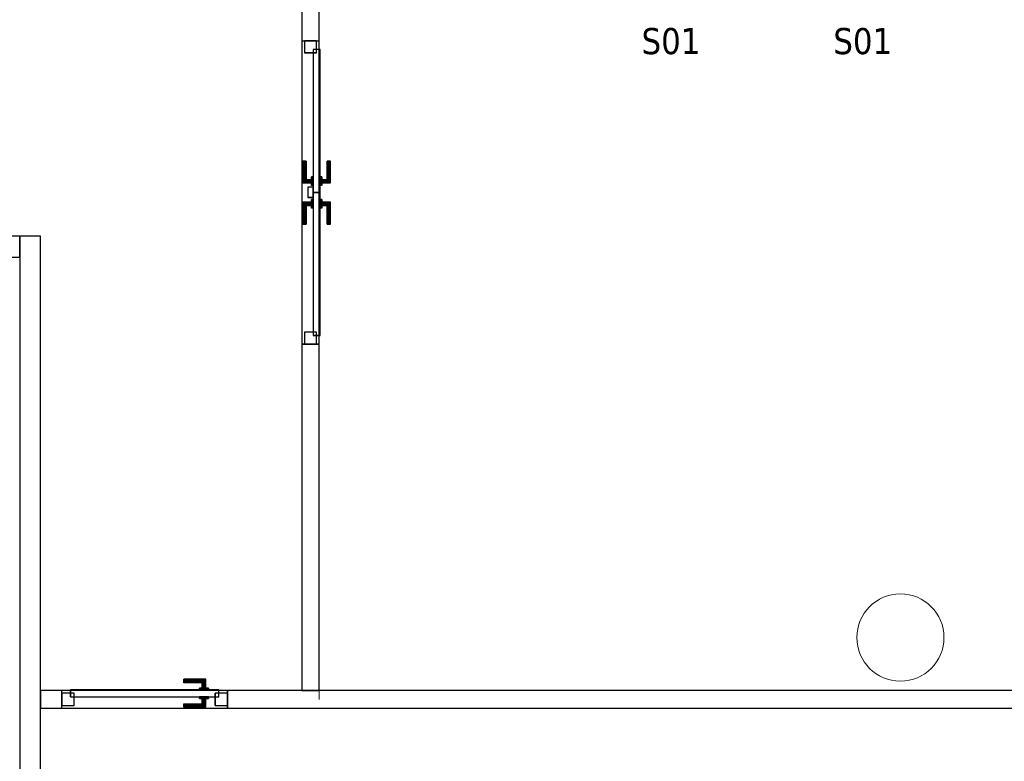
# Model space of a CAD drawing. Header units: metres. Extents: x 391.1 to 430.4, y 12.7 to 28.4.
# Tile 153 of 166: x 411.1 to 416.7, y 17.1 to 21.3. Entities that reach past the tile are written whole.
import ezdxf

# ---------------------------------------------------------------- set-up
doc = ezdxf.new("R2010")
doc.units = ezdxf.units.M
doc.layers.add('01_CARPINTERIA', color=5, linetype='Continuous', lineweight=25, true_color=0x0000ff)
for name, color, linetype, lineweight in [('A-COLS-____-MCUT', 7, 'Continuous', 18), ('A-COLS-____-OTLN', 7, 'Continuous', 18), ('A-GENM-____-OTLN', 7, 'Continuous', 18), ('A-WALL-____-MCUT', 7, 'Continuous', 25), ('A-WALL-____-OTLN', 7, 'Continuous', 25), ('E-ELEC-FIXT-IDEN', 7, 'Continuous', 30)]:
    doc.layers.add(name, color=color, linetype=linetype, lineweight=lineweight)
doc.styles.add('Tahoma_3', font='tahoma.ttf', dxfattribs={"height": 0.15})

# ---------------------------------------------------------------- blocks, each defined once
blk = doc.blocks.new('Family - LONDR55-XX_ZZ-ARQ-CAA-M3D-Londres55-155427-02_ELEC_P0')
at = {"layer": '01_CARPINTERIA', "color": 161, "true_color": 0xaaaaff}
for p, q in [((0.6895, 0.1487), (0.6895, 0.15)), ((0.6895, 0.15), (0.6895, 0.1487)), ((0.8145, 0.15), (0.6895, 0.15)), ((0.6895, 0.145), (0.6895, 0.1487)), ((0.6895, 0.1487), (0.6895, 0.145)), ((0.8132, 0.1487), (0.6895, 0.1487)), ((0.8132, 0.1487), (0.6895, 0.1487)), ((0.6895, 0.14), (0.6895, 0.145)), ((0.6895, 0.145), (0.6895, 0.14)), ((0.8095, 0.145), (0.6895, 0.145)), ((0.8095, 0.145), (0.6895, 0.145)), ((0.6895, 0.135), (0.6895, 0.14)), ((0.6895, 0.14), (0.6895, 0.135)), ((0.6895, 0.14), (0.8045, 0.14)), ((0.8045, 0.14), (0.6895, 0.14)), ((0.6895, 0.135), (0.6895, 0.1313)), ((0.6895, 0.1313), (0.6895, 0.135)), ((0.7995, 0.135), (0.6895, 0.135)), ((0.7995, 0.135), (0.6895, 0.135)), ((0.6895, 0.1313), (0.6895, 0.13)), ((0.6895, 0.13), (0.6895, 0.1313)), ((0.7958, 0.1313), (0.6895, 0.1313)), ((0.7958, 0.1313), (0.6895, 0.1313)), ((0.7945, 0.13), (0.6895, 0.13)), ((0.7945, 0.13), (0.7958, 0.1313)), ((0.7958, 0.1313), (0.7945, 0.13)), ((0.7945, 0.1), (0.7945, 0.13)), ((0.7958, 0.1313), (0.7995, 0.135)), ((0.7995, 0.135), (0.7958, 0.1313)), ((0.7958, 0.1), (0.7958, 0.1313)), ((0.7958, 0.1), (0.7958, 0.1313)), ((0.7995, 0.135), (0.8045, 0.14)), ((0.8045, 0.14), (0.7995, 0.135)), ((0.7995, 0.1), (0.7995, 0.135)), ((0.7995, 0.1), (0.7995, 0.135)), ((0.8095, 0.145), (0.8045, 0.14)), ((0.8045, 0.14), (0.8095, 0.145)), ((0.8045, 0.14), (0.8045, 0.1)), ((0.8045, 0.1), (0.8045, 0.14)), ((0.8132, 0.1487), (0.8095, 0.145)), ((0.8095, 0.145), (0.8132, 0.1487)), ((0.8095, 0.1), (0.8095, 0.145)), ((0.8095, 0.1), (0.8095, 0.145)), ((0.8145, 0.15), (0.8132, 0.1487)), ((0.8132, 0.1487), (0.8145, 0.15)), ((0.8132, 0.1), (0.8132, 0.1487)), ((0.8132, 0.1), (0.8132, 0.1487)), ((0.8145, 0.1), (0.8145, 0.15)), ((0.9268, 0.1487), (0.9255, 0.15)), ((0.9255, 0.15), (0.9255, 0.1)), ((0.9255, 0.15), (0.9268, 0.1487)), ((1.0505, 0.15), (0.9255, 0.15)), ((0.9305, 0.145), (0.9268, 0.1487)), ((0.9268, 0.1487), (0.9268, 0.1)), ((0.9268, 0.1487), (0.9268, 0.1)), ((0.9268, 0.1487), (0.9305, 0.145)), ((1.0505, 0.1487), (0.9268, 0.1487)), ((1.0505, 0.1487), (0.9268, 0.1487)), ((0.9355, 0.14), (0.9305, 0.145)), ((0.9305, 0.145), (0.9305, 0.1)), ((0.9305, 0.145), (0.9305, 0.1)), ((0.9305, 0.145), (0.9355, 0.14)), ((1.0505, 0.145), (0.9305, 0.145)), ((1.0505, 0.145), (0.9305, 0.145)), ((0.9355, 0.1), (0.9355, 0.14)), ((0.9355, 0.14), (0.9355, 0.1)), ((0.9355, 0.14), (0.9405, 0.135)), ((0.9405, 0.135), (0.9355, 0.14)), ((0.9355, 0.14), (1.0505, 0.14)), ((1.0505, 0.14), (0.9355, 0.14)), ((0.9405, 0.135), (0.9405, 0.1)), ((0.9405, 0.135), (0.9442, 0.1313)), ((0.9442, 0.1313), (0.9405, 0.135)), ((0.9405, 0.135), (0.9405, 0.1)), ((1.0505, 0.135), (0.9405, 0.135)), ((1.0505, 0.135), (0.9405, 0.135)), ((0.9442, 0.1313), (0.9442, 0.1)), ((0.9442, 0.1313), (0.9455, 0.13)), ((0.9455, 0.13), (0.9442, 0.1313)), ((0.9442, 0.1313), (0.9442, 0.1)), ((1.0505, 0.1313), (0.9442, 0.1313)), ((1.0505, 0.1313), (0.9442, 0.1313)), ((0.9455, 0.13), (0.9455, 0.1)), ((1.0505, 0.13), (0.9455, 0.13)), ((1.0505, 0.1487), (1.0505, 0.15)), ((1.0505, 0.15), (1.0505, 0.1487)), ((1.0505, 0.145), (1.0505, 0.1487)), ((1.0505, 0.1487), (1.0505, 0.145)), ((1.0505, 0.145), (1.0505, 0.14)), ((1.0505, 0.14), (1.0505, 0.145)), ((1.0505, 0.14), (1.0505, 0.135)), ((1.0505, 0.135), (1.0505, 0.14)), ((1.0505, 0.135), (1.0505, 0.1313)), ((1.0505, 0.1313), (1.0505, 0.135)), ((1.0505, 0.1313), (1.0505, 0.13)), ((1.0505, 0.13), (1.0505, 0.1313)), ((0.07, 0.07), (0, 0.07)), ((0, 0.07), (0, 0)), ((0.07, 0.07), (0, 0.07)), ((0, 0.07), (0, 0)), ((0.8695, 0.09), (0.05, 0.09)), ((0.05, 0.09), (0.05, 0.05)), ((0.8695, 0.09), (0.05, 0.09)), ((0.05, 0.09), (0.05, 0.05)), ((0.07, 0), (0.07, 0.07)), ((0.07, 0.07), (0.07, 0)), ((0.8295, 0.1), (0.7795, 0.1)), ((0.7795, 0.1), (0.8295, 0.1)), ((0.7795, 0.1), (0.7795, 0.09)), ((0.7795, 0.09), (0.7795, 0.1)), ((0.8295, 0.09), (0.7795, 0.09)), ((0.7795, 0.09), (0.8295, 0.09)), ((0.7958, 0.1), (0.7945, 0.1)), ((0.7945, 0.1), (0.7958, 0.1)), ((0.7995, 0.1), (0.7958, 0.1)), ((0.7958, 0.1), (0.7995, 0.1)), ((0.8045, 0.1), (0.7995, 0.1)), ((0.7995, 0.1), (0.8045, 0.1)), ((0.8095, 0.1), (0.8045, 0.1)), ((0.8045, 0.1), (0.8095, 0.1)), ((0.8095, 0.1), (0.8132, 0.1)), ((0.8132, 0.1), (0.8095, 0.1)), ((0.8132, 0.1), (0.8145, 0.1)), ((0.8145, 0.1), (0.8132, 0.1)), ((0.8295, 0.1), (0.8295, 0.09)), ((0.8295, 0.1), (0.8295, 0.09)), ((0.8695, 0.05), (0.8695, 0.09)), ((0.8695, 0.09), (0.8695, 0.05)), ((1.69, 0.09), (0.8705, 0.09)), ((0.8705, 0.09), (0.8705, 0.05)), ((1.69, 0.09), (0.8705, 0.09)), ((0.8705, 0.09), (0.8705, 0.05)), ((0.9605, 0.1), (0.9105, 0.1)), ((0.9105, 0.1), (0.9605, 0.1)), ((0.9105, 0.1), (0.9105, 0.09)), ((0.9105, 0.09), (0.9105, 0.1)), ((0.9605, 0.09), (0.9105, 0.09)), ((0.9105, 0.09), (0.9605, 0.09)), ((0.9268, 0.1), (0.9255, 0.1)), ((0.9255, 0.1), (0.9268, 0.1)), ((0.9305, 0.1), (0.9268, 0.1)), ((0.9268, 0.1), (0.9305, 0.1)), ((0.9355, 0.1), (0.9305, 0.1)), ((0.9305, 0.1), (0.9355, 0.1)), ((0.9405, 0.1), (0.9355, 0.1)), ((0.9355, 0.1), (0.9405, 0.1)), ((0.9405, 0.1), (0.9442, 0.1)), ((0.9442, 0.1), (0.9405, 0.1)), ((0.9442, 0.1), (0.9455, 0.1)), ((0.9455, 0.1), (0.9442, 0.1)), ((0.9605, 0.1), (0.9605, 0.09)), ((0.9605, 0.1), (0.9605, 0.09)), ((1.74, 0.07), (1.67, 0.07)), ((1.67, 0.07), (1.67, 0)), ((1.74, 0.07), (1.67, 0.07)), ((1.67, 0.07), (1.67, 0)), ((1.69, 0.05), (1.69, 0.09)), ((1.69, 0.09), (1.69, 0.05)), ((1.74, 0), (1.74, 0.07)), ((1.74, 0.07), (1.74, 0)), ((0, 0), (0.07, 0)), ((0, 0), (0.07, 0)), ((0.05, 0.05), (0.8695, 0.05)), ((0.05, 0.05), (0.8695, 0.05)), ((0.6895, 0.0087), (0.6895, 0.01)), ((0.6895, 0.01), (0.6895, 0.0087)), ((0.6895, 0.01), (0.7945, 0.01)), ((0.6895, 0.005), (0.6895, 0.0087)), ((0.6895, 0.0087), (0.6895, 0.005)), ((0.6895, 0.0087), (0.7958, 0.0087)), ((0.6895, 0.0087), (0.7958, 0.0087)), ((0.6895, 0), (0.6895, 0.005)), ((0.6895, 0.005), (0.6895, 0)), ((0.6895, 0.005), (0.7995, 0.005)), ((0.6895, 0.005), (0.7995, 0.005)), ((0.6895, -0.005), (0.6895, 0)), ((0.8045, 0), (0.6895, 0)), ((0.6895, 0), (0.8045, 0)), ((0.7795, 0.05), (0.8295, 0.05)), ((0.8295, 0.05), (0.7795, 0.05)), ((0.7795, 0.05), (0.7795, 0.04)), ((0.7795, 0.04), (0.7795, 0.05)), ((0.7795, 0.04), (0.8295, 0.04)), ((0.8295, 0.04), (0.7795, 0.04)), ((0.7958, 0.04), (0.7945, 0.04)), ((0.7945, 0.04), (0.7958, 0.04)), ((0.7945, 0.01), (0.7945, 0.04)), ((0.7958, 0.0087), (0.7945, 0.01)), ((0.7945, 0.01), (0.7958, 0.0087)), ((0.7995, 0.04), (0.7958, 0.04)), ((0.7958, 0.04), (0.7995, 0.04)), ((0.7958, 0.0087), (0.7958, 0.04)), ((0.7958, 0.0087), (0.7958, 0.04)), ((0.7995, 0.005), (0.7958, 0.0087)), ((0.7958, 0.0087), (0.7995, 0.005)), ((0.7995, 0.04), (0.8045, 0.04)), ((0.8045, 0.04), (0.7995, 0.04)), ((0.7995, 0.005), (0.7995, 0.04)), ((0.7995, 0.005), (0.7995, 0.04)), ((0.8045, 0), (0.7995, 0.005)), ((0.7995, 0.005), (0.8045, 0)), ((0.8045, 0.04), (0.8095, 0.04)), ((0.8095, 0.04), (0.8045, 0.04)), ((0.8045, 0.04), (0.8045, 0)), ((0.8045, 0), (0.8045, 0.04)), ((0.8095, 0.04), (0.8132, 0.04)), ((0.8132, 0.04), (0.8095, 0.04)), ((0.8095, -0.005), (0.8095, 0.04)), ((0.8095, -0.005), (0.8095, 0.04)), ((0.8132, 0.04), (0.8145, 0.04)), ((0.8145, 0.04), (0.8132, 0.04)), ((0.8132, -0.0087), (0.8132, 0.04)), ((0.8132, -0.0087), (0.8132, 0.04)), ((0.8145, -0.01), (0.8145, 0.04)), ((0.8295, 0.05), (0.8295, 0.04)), ((0.8295, 0.05), (0.8295, 0.04)), ((0.8995, 0.05), (0.8395, 0.05)), ((0.8395, 0.05), (0.8395, 0.02)), ((0.8995, 0.05), (0.8395, 0.05)), ((0.8395, 0.05), (0.8395, 0.02)), ((0.8395, 0.02), (0.8995, 0.02)), ((0.8395, 0.02), (0.8995, 0.02)), ((0.8705, 0.05), (1.69, 0.05)), ((0.8705, 0.05), (1.69, 0.05)), ((0.8995, 0.02), (0.8995, 0.05)), ((0.8995, 0.05), (0.8995, 0.02)), ((0.9105, 0.05), (0.9605, 0.05)), ((0.9605, 0.05), (0.9105, 0.05)), ((0.9105, 0.05), (0.9105, 0.04)), ((0.9105, 0.04), (0.9105, 0.05)), ((0.9105, 0.04), (0.9605, 0.04)), ((0.9605, 0.04), (0.9105, 0.04)), ((0.9268, 0.04), (0.9255, 0.04)), ((0.9255, 0.04), (0.9268, 0.04)), ((0.9255, 0.04), (0.9255, -0.01)), ((0.9305, 0.04), (0.9268, 0.04)), ((0.9268, 0.04), (0.9305, 0.04)), ((0.9268, 0.04), (0.9268, -0.0087)), ((0.9268, 0.04), (0.9268, -0.0087)), ((0.9305, 0.04), (0.9355, 0.04)), ((0.9355, 0.04), (0.9305, 0.04)), ((0.9305, 0.04), (0.9305, -0.005)), ((0.9305, 0.04), (0.9305, -0.005)), ((0.9355, 0.04), (0.9405, 0.04)), ((0.9405, 0.04), (0.9355, 0.04)), ((0.9355, 0), (0.9355, 0.04)), ((0.9355, 0.04), (0.9355, 0)), ((0.9405, 0.005), (0.9355, 0)), ((0.9355, 0), (0.9405, 0.005)), ((1.0505, 0), (0.9355, 0)), ((0.9355, 0), (1.0505, 0)), ((0.9405, 0.04), (0.9442, 0.04)), ((0.9442, 0.04), (0.9405, 0.04)), ((0.9405, 0.04), (0.9405, 0.005)), ((0.9405, 0.04), (0.9405, 0.005)), ((0.9442, 0.0087), (0.9405, 0.005)), ((0.9405, 0.005), (0.9442, 0.0087)), ((0.9405, 0.005), (1.0505, 0.005)), ((0.9405, 0.005), (1.0505, 0.005)), ((0.9442, 0.04), (0.9455, 0.04)), ((0.9455, 0.04), (0.9442, 0.04)), ((0.9442, 0.04), (0.9442, 0.0087)), ((0.9442, 0.04), (0.9442, 0.0087)), ((0.9455, 0.01), (0.9442, 0.0087)), ((0.9442, 0.0087), (0.9455, 0.01)), ((0.9442, 0.0087), (1.0505, 0.0087)), ((0.9442, 0.0087), (1.0505, 0.0087)), ((0.9455, 0.04), (0.9455, 0.01)), ((0.9455, 0.01), (1.0505, 0.01)), ((0.9605, 0.05), (0.9605, 0.04)), ((0.9605, 0.05), (0.9605, 0.04)), ((1.0505, 0.0087), (1.0505, 0.01)), ((1.0505, 0.01), (1.0505, 0.0087)), ((1.0505, 0.005), (1.0505, 0.0087)), ((1.0505, 0.0087), (1.0505, 0.005)), ((1.0505, 0.005), (1.0505, 0)), ((1.0505, 0), (1.0505, 0.005)), ((1.0505, 0), (1.0505, -0.005)), ((1.0505, -0.005), (1.0505, 0)), ((1.67, 0), (1.74, 0)), ((1.67, 0), (1.74, 0)), ((0.6895, 0), (0.6895, -0.005)), ((0.6895, -0.005), (0.6895, -0.0087)), ((0.6895, -0.0087), (0.6895, -0.005)), ((0.6895, -0.005), (0.8095, -0.005)), ((0.6895, -0.005), (0.8095, -0.005)), ((0.6895, -0.0087), (0.6895, -0.01)), ((0.6895, -0.01), (0.6895, -0.0087)), ((0.6895, -0.0087), (0.8132, -0.0087)), ((0.6895, -0.0087), (0.8132, -0.0087)), ((0.6895, -0.01), (0.8145, -0.01)), ((0.8045, 0), (0.8095, -0.005)), ((0.8095, -0.005), (0.8045, 0)), ((0.8095, -0.005), (0.8132, -0.0087)), ((0.8132, -0.0087), (0.8095, -0.005)), ((0.8132, -0.0087), (0.8145, -0.01)), ((0.8145, -0.01), (0.8132, -0.0087)), ((0.9255, -0.01), (0.9268, -0.0087)), ((0.9268, -0.0087), (0.9255, -0.01)), ((0.9255, -0.01), (1.0505, -0.01)), ((0.9268, -0.0087), (0.9305, -0.005)), ((0.9305, -0.005), (0.9268, -0.0087)), ((0.9268, -0.0087), (1.0505, -0.0087)), ((0.9268, -0.0087), (1.0505, -0.0087)), ((0.9305, -0.005), (0.9355, 0)), ((0.9355, 0), (0.9305, -0.005)), ((0.9305, -0.005), (1.0505, -0.005)), ((0.9305, -0.005), (1.0505, -0.005)), ((1.0505, -0.005), (1.0505, -0.0087)), ((1.0505, -0.0087), (1.0505, -0.005)), ((1.0505, -0.0087), (1.0505, -0.01)), ((1.0505, -0.01), (1.0505, -0.0087))]:
    blk.add_line(p, q, dxfattribs=at)
blk = doc.blocks.new('Family - Porta PB-155428-02_ELEC_P0')
blk.add_blockref('Family - LONDR55-XX_ZZ-ARQ-CAA-M3D-Londres55-155427-02_ELEC_P0', (0, 0))
blk = doc.blocks.new('Family - Envans PB-155447-02_ELEC_P0')
at = {"layer": 'A-WALL-____-MCUT', "color": 253, "true_color": 0xaaaaaa}
for p, q in [((8.4232, 0.1), (0, 0.1)), ((8.4232, 0), (8.4232, 0.1)), ((9.3732, 0.1), (9.3732, 0)), ((9.4951, 0.1), (9.3732, 0.1)), ((9.4951, 0), (9.4951, 0.1)), ((0, 0), (8.4232, 0)), ((9.3732, 0), (9.4951, 0))]:
    blk.add_line(p, q, dxfattribs=at)
at = {"layer": 'A-WALL-____-OTLN', "color": 253, "true_color": 0xaaaaaa}
for p, q in [((9.4951, 0.1), (0, 0.1)), ((9.3732, 0.1), (8.4232, 0.1)), ((8.4232, 0.1), (8.4232, 0)), ((9.3732, 0.1), (9.3732, 0)), ((9.4951, 0), (9.4951, 0.1)), ((0, 0), (9.4951, 0)), ((8.4232, 0), (9.3732, 0))]:
    blk.add_line(p, q, dxfattribs=at)
at = {"layer": 'A-WALL-____-OTLN', "color": 253, "lineweight": 18, "true_color": 0xaaaaaa}
blk.add_line((0, 0), (9.4951, 0), dxfattribs=at)
blk = doc.blocks.new('Family - Vano de puerta PB-155449-02_ELEC_P0')
at = {"layer": 'A-GENM-____-OTLN', "color": 253, "true_color": 0xaaaaaa}
for p, q in [((411.3284, 17.4957), (411.3284, 17.3957)), ((412.2784, 17.4957), (411.3284, 17.4957)), ((411.3284, 17.4957), (411.3284, 17.3957)), ((411.3284, 17.4957), (412.2784, 17.4957)), ((412.2784, 17.3957), (412.2784, 17.4957)), ((412.2784, 17.4957), (412.2784, 17.3957)), ((411.3284, 17.3957), (412.2784, 17.3957)), ((412.2784, 17.3957), (411.3284, 17.3957))]:
    blk.add_line(p, q, dxfattribs=at)
blk = doc.blocks.new('Family - Envans PB-155596-02_ELEC_P0')
at = {"layer": 'A-WALL-____-MCUT', "color": 253, "true_color": 0xaaaaaa}
for p, q in [((0.69, 0.12), (0, 0.12)), ((0, 0.12), (0, 0)), ((0.69, 0), (0.69, 0.12)), ((0, 0), (0.69, 0))]:
    blk.add_line(p, q, dxfattribs=at)
at = {"layer": 'A-WALL-____-OTLN', "color": 253, "true_color": 0xaaaaaa}
for p, q in [((0.69, 0.12), (0, 0.12)), ((0, 0.12), (0, 0)), ((0.69, 0), (0.69, 0.12)), ((0, 0), (0.69, 0))]:
    blk.add_line(p, q, dxfattribs=at)
at = {"layer": 'A-WALL-____-OTLN', "color": 253, "lineweight": 18, "true_color": 0xaaaaaa}
blk.add_line((-0.0222, 0), (0.7086, 0), dxfattribs=at)
blk = doc.blocks.new('Family - Envans PB-155933-02_ELEC_P0')
at = {"layer": 'A-WALL-____-MCUT', "color": 253, "true_color": 0xaaaaaa}
for p, q in [((1.9851, 0.1), (0, 0.1)), ((0, 0.1), (0, 0)), ((1.9851, 0), (1.9851, 0.1)), ((3.7251, 0.1), (3.7251, 0)), ((4.5251, 0.1), (3.7251, 0.1)), ((4.5251, 0), (4.5251, 0.1)), ((0, 0), (1.9851, 0)), ((3.7251, 0), (4.5251, 0))]:
    blk.add_line(p, q, dxfattribs=at)
at = {"layer": 'A-WALL-____-OTLN', "color": 253, "true_color": 0xaaaaaa}
for p, q in [((4.5251, 0.1), (0, 0.1)), ((0, 0.1), (0, 0)), ((3.7251, 0.1), (1.9851, 0.1)), ((1.9851, 0.1), (1.9851, 0)), ((3.7251, 0.1), (3.7251, 0)), ((4.5251, 0), (4.5251, 0.1)), ((0, 0), (4.5251, 0)), ((1.9851, 0), (3.7251, 0))]:
    blk.add_line(p, q, dxfattribs=at)
at = {"layer": 'A-WALL-____-OTLN', "color": 253, "lineweight": 18, "true_color": 0xaaaaaa}
blk.add_line((-0.05, 0), (4.5251, 0), dxfattribs=at)
blk = doc.blocks.new('Family - Vano de puerta PB-155935-02_ELEC_P0')
at = {"layer": 'A-GENM-____-OTLN', "color": 253, "true_color": 0xaaaaaa}
for p, q in [((412.8042, 21.2208), (412.7042, 21.2208)), ((412.7042, 21.2208), (412.7042, 19.4808)), ((412.8042, 21.2208), (412.7042, 21.2208)), ((412.7042, 19.4808), (412.7042, 21.2208)), ((412.8042, 19.4808), (412.8042, 21.2208)), ((412.8042, 21.2208), (412.8042, 19.4808)), ((412.7042, 19.4808), (412.8042, 19.4808)), ((412.8042, 19.4808), (412.7042, 19.4808))]:
    blk.add_line(p, q, dxfattribs=at)
blk = doc.blocks.new('Family - Envans PB-155945-02_ELEC_P0')
at = {"layer": 'A-WALL-____-MCUT', "color": 253, "true_color": 0xaaaaaa}
for p, q in [((6.9002, 0.12), (0, 0.12)), ((0, 0.12), (0, 0)), ((6.9002, 0), (6.9002, 0.12)), ((0, 0), (6.9002, 0))]:
    blk.add_line(p, q, dxfattribs=at)
at = {"layer": 'A-WALL-____-OTLN', "color": 253, "true_color": 0xaaaaaa}
for p, q in [((6.9002, 0.12), (0, 0.12)), ((0, 0.12), (0, 0)), ((6.9002, 0), (6.9002, 0.12)), ((0, 0), (6.9002, 0))]:
    blk.add_line(p, q, dxfattribs=at)
at = {"layer": 'A-WALL-____-OTLN', "color": 253, "lineweight": 18, "true_color": 0xaaaaaa}
blk.add_line((0, 0), (6.9002, 0), dxfattribs=at)
blk = doc.blocks.new('Family - LONDR55-XX_ZZ-ARQ-CAA-M3D-Londres55-155956-02_ELEC_P0')
at = {"layer": '01_CARPINTERIA', "color": 161, "true_color": 0xaaaaff}
for p, q in [((0.7, 0.1487), (0.7, 0.15)), ((0.7, 0.15), (0.7, 0.1487)), ((0.825, 0.15), (0.7, 0.15)), ((0.7, 0.145), (0.7, 0.1487)), ((0.7, 0.1487), (0.7, 0.145)), ((0.8237, 0.1487), (0.7, 0.1487)), ((0.8237, 0.1487), (0.7, 0.1487)), ((0.7, 0.14), (0.7, 0.145)), ((0.7, 0.145), (0.7, 0.14)), ((0.82, 0.145), (0.7, 0.145)), ((0.82, 0.145), (0.7, 0.145)), ((0.7, 0.135), (0.7, 0.14)), ((0.7, 0.14), (0.7, 0.135)), ((0.7, 0.14), (0.815, 0.14)), ((0.815, 0.14), (0.7, 0.14)), ((0.7, 0.135), (0.7, 0.1313)), ((0.7, 0.1313), (0.7, 0.135)), ((0.81, 0.135), (0.7, 0.135)), ((0.81, 0.135), (0.7, 0.135)), ((0.7, 0.1313), (0.7, 0.13)), ((0.7, 0.13), (0.7, 0.1313)), ((0.8063, 0.1313), (0.7, 0.1313)), ((0.8063, 0.1313), (0.7, 0.1313)), ((0.805, 0.13), (0.7, 0.13)), ((0.805, 0.13), (0.8063, 0.1313)), ((0.8063, 0.1313), (0.805, 0.13)), ((0.805, 0.1), (0.805, 0.13)), ((0.8063, 0.1313), (0.81, 0.135)), ((0.81, 0.135), (0.8063, 0.1313)), ((0.8063, 0.1), (0.8063, 0.1313)), ((0.8063, 0.1), (0.8063, 0.1313)), ((0.81, 0.135), (0.815, 0.14)), ((0.815, 0.14), (0.81, 0.135)), ((0.81, 0.1), (0.81, 0.135)), ((0.81, 0.1), (0.81, 0.135)), ((0.82, 0.145), (0.815, 0.14)), ((0.815, 0.14), (0.82, 0.145)), ((0.815, 0.14), (0.815, 0.1)), ((0.815, 0.1), (0.815, 0.14)), ((0.8237, 0.1487), (0.82, 0.145)), ((0.82, 0.145), (0.8237, 0.1487)), ((0.82, 0.1), (0.82, 0.145)), ((0.82, 0.1), (0.82, 0.145)), ((0.825, 0.15), (0.8237, 0.1487)), ((0.8237, 0.1487), (0.825, 0.15)), ((0.8237, 0.1), (0.8237, 0.1487)), ((0.8237, 0.1), (0.8237, 0.1487)), ((0.825, 0.1), (0.825, 0.15)), ((0.07, 0.07), (0, 0.07)), ((0, 0.07), (0, 0)), ((0.07, 0.07), (0, 0.07)), ((0, 0), (0, 0.07)), ((0.9, 0.09), (0.05, 0.09)), ((0.05, 0.09), (0.05, 0.05)), ((0.9, 0.09), (0.05, 0.09)), ((0.05, 0.05), (0.05, 0.09)), ((0.07, 0), (0.07, 0.07)), ((0.07, 0), (0.07, 0.07)), ((0.84, 0.1), (0.79, 0.1)), ((0.79, 0.1), (0.84, 0.1)), ((0.79, 0.09), (0.79, 0.1)), ((0.79, 0.09), (0.79, 0.1)), ((0.84, 0.09), (0.79, 0.09)), ((0.79, 0.09), (0.84, 0.09)), ((0.8063, 0.1), (0.805, 0.1)), ((0.805, 0.1), (0.8063, 0.1)), ((0.81, 0.1), (0.8063, 0.1)), ((0.8063, 0.1), (0.81, 0.1)), ((0.815, 0.1), (0.81, 0.1)), ((0.81, 0.1), (0.815, 0.1)), ((0.82, 0.1), (0.815, 0.1)), ((0.815, 0.1), (0.82, 0.1)), ((0.82, 0.1), (0.8237, 0.1)), ((0.8237, 0.1), (0.82, 0.1)), ((0.8237, 0.1), (0.825, 0.1)), ((0.825, 0.1), (0.8237, 0.1)), ((0.84, 0.09), (0.84, 0.1)), ((0.84, 0.1), (0.84, 0.09)), ((0.95, 0.07), (0.88, 0.07)), ((0.88, 0.07), (0.88, 0)), ((0.95, 0.07), (0.88, 0.07)), ((0.88, 0), (0.88, 0.07)), ((0.9, 0.05), (0.9, 0.09)), ((0.9, 0.05), (0.9, 0.09)), ((0.95, 0), (0.95, 0.07)), ((0.95, 0), (0.95, 0.07)), ((0, 0), (0.07, 0)), ((0, 0), (0.07, 0)), ((0.05, 0.05), (0.9, 0.05)), ((0.05, 0.05), (0.9, 0.05)), ((0.7, 0.0087), (0.7, 0.01)), ((0.7, 0.01), (0.7, 0.0087)), ((0.7, 0.01), (0.805, 0.01)), ((0.7, 0.005), (0.7, 0.0087)), ((0.7, 0.0087), (0.7, 0.005)), ((0.7, 0.0087), (0.8063, 0.0087)), ((0.7, 0.0087), (0.8063, 0.0087)), ((0.7, 0), (0.7, 0.005)), ((0.7, 0.005), (0.7, 0)), ((0.7, 0.005), (0.81, 0.005)), ((0.7, 0.005), (0.81, 0.005)), ((0.7, -0.005), (0.7, 0)), ((0.7, 0), (0.7, -0.005)), ((0.815, 0), (0.7, 0)), ((0.7, 0), (0.815, 0)), ((0.79, 0.05), (0.84, 0.05)), ((0.84, 0.05), (0.79, 0.05)), ((0.79, 0.04), (0.79, 0.05)), ((0.79, 0.04), (0.79, 0.05)), ((0.79, 0.04), (0.84, 0.04)), ((0.84, 0.04), (0.79, 0.04)), ((0.8063, 0.04), (0.805, 0.04)), ((0.805, 0.04), (0.8063, 0.04)), ((0.805, 0.01), (0.805, 0.04)), ((0.8063, 0.0087), (0.805, 0.01)), ((0.805, 0.01), (0.8063, 0.0087)), ((0.81, 0.04), (0.8063, 0.04)), ((0.8063, 0.04), (0.81, 0.04)), ((0.8063, 0.0087), (0.8063, 0.04)), ((0.8063, 0.0087), (0.8063, 0.04)), ((0.81, 0.005), (0.8063, 0.0087)), ((0.8063, 0.0087), (0.81, 0.005)), ((0.81, 0.04), (0.815, 0.04)), ((0.815, 0.04), (0.81, 0.04)), ((0.81, 0.005), (0.81, 0.04)), ((0.81, 0.005), (0.81, 0.04)), ((0.815, 0), (0.81, 0.005)), ((0.81, 0.005), (0.815, 0)), ((0.815, 0.04), (0.82, 0.04)), ((0.82, 0.04), (0.815, 0.04)), ((0.815, 0.04), (0.815, 0)), ((0.815, 0), (0.815, 0.04)), ((0.82, -0.005), (0.815, 0)), ((0.82, 0.04), (0.8237, 0.04)), ((0.8237, 0.04), (0.82, 0.04)), ((0.82, -0.005), (0.82, 0.04)), ((0.82, -0.005), (0.82, 0.04)), ((0.8237, 0.04), (0.825, 0.04)), ((0.825, 0.04), (0.8237, 0.04)), ((0.8237, -0.0087), (0.8237, 0.04)), ((0.8237, -0.0087), (0.8237, 0.04)), ((0.825, -0.01), (0.825, 0.04)), ((0.84, 0.04), (0.84, 0.05)), ((0.84, 0.05), (0.84, 0.04)), ((0.88, 0), (0.95, 0)), ((0.88, 0), (0.95, 0)), ((0.7, -0.005), (0.7, -0.0087)), ((0.7, -0.0087), (0.7, -0.005)), ((0.7, -0.005), (0.82, -0.005)), ((0.7, -0.005), (0.82, -0.005)), ((0.7, -0.0087), (0.7, -0.01)), ((0.7, -0.01), (0.7, -0.0087)), ((0.7, -0.0087), (0.8237, -0.0087)), ((0.7, -0.0087), (0.8237, -0.0087)), ((0.7, -0.01), (0.825, -0.01)), ((0.815, 0), (0.82, -0.005)), ((0.82, -0.005), (0.8237, -0.0087)), ((0.8237, -0.0087), (0.82, -0.005)), ((0.8237, -0.0087), (0.825, -0.01)), ((0.825, -0.01), (0.8237, -0.0087))]:
    blk.add_line(p, q, dxfattribs=at)
blk = doc.blocks.new('Family - Porta PB-155957-02_ELEC_P0')
blk.add_blockref('Family - LONDR55-XX_ZZ-ARQ-CAA-M3D-Londres55-155956-02_ELEC_P0', (0, 0))
blk = doc.blocks.new('Family - Pilar PB-155979-02_ELEC_P0')
at = {"layer": 'A-COLS-____-MCUT', "color": 253, "true_color": 0xaaaaaa}
for start, end in [(360, 180), (180, 360)]:
    blk.add_arc((0.25, 0.25), 0.25, start, end, dxfattribs=at)
at = {"layer": 'A-COLS-____-OTLN', "color": 253, "true_color": 0xaaaaaa}
for start, end in [(360, 180), (180, 360)]:
    blk.add_arc((0.25, 0.25), 0.25, start, end, dxfattribs=at)
blk = doc.blocks.new('LONDR55-XX_ZZ-ARQ-CAA-M3D-Londres55_ifc-1-02_ELEC_P0')
at = {"layer": '01_CARPINTERIA', "color": 253, "lineweight": 18, "true_color": 0xaaaaaa, "rotation": 270}
blk.add_blockref('Family - Porta PB-155428-02_ELEC_P0', (412.7192, 21.2208), dxfattribs=at)
at = {"layer": '01_CARPINTERIA', "color": 253, "lineweight": 18, "true_color": 0xaaaaaa}
blk.add_blockref('Family - Porta PB-155957-02_ELEC_P0', (411.3284, 17.4107), dxfattribs=at)
at = {"layer": 'A-COLS-____-OTLN', "color": 253, "lineweight": 18, "true_color": 0xaaaaaa}
blk.add_blockref('Family - Pilar PB-155979-02_ELEC_P0', (415.8873, 17.5503), dxfattribs=at)
at = {"layer": 'A-GENM-____-OTLN', "color": 253, "lineweight": 18, "true_color": 0xaaaaaa}
for name in ['Family - Vano de puerta PB-155935-02_ELEC_P0', 'Family - Vano de puerta PB-155449-02_ELEC_P0']:
    blk.add_blockref(name, (0, 0), dxfattribs=at)
at = {"layer": 'A-WALL-____-OTLN', "color": 253, "lineweight": 18, "true_color": 0xaaaaaa}
for name, p, rotation in [('Family - Envans PB-155933-02_ELEC_P0', (412.8042, 17.4957), 90), ('Family - Envans PB-155596-02_ELEC_P0', (411.0864, 20.1008), 180), ('Family - Envans PB-155945-02_ELEC_P0', (411.2064, 13.2006), 90), ('Family - Envans PB-155447-02_ELEC_P0', (420.7016, 17.4957), 180)]:
    blk.add_blockref(name, p, dxfattribs=dict(at, rotation=rotation))

msp = doc.modelspace()

# ---------------------------------------------------------------- block references
at = {"lineweight": 5}
msp.add_blockref('LONDR55-XX_ZZ-ARQ-CAA-M3D-Londres55_ifc-1-02_ELEC_P0', (0, 0), dxfattribs=at)

# ---------------------------------------------------------------- next in the draw order: texts
at = {"layer": 'E-ELEC-FIXT-IDEN', "char_height": 0.15, "width": 0.400844, "attachment_point": 1, "style": 'Tahoma_3', "bg_fill": 3, "box_fill_scale": 1.25, "bg_fill_color": 256, "bg_fill_true_color": 13158600, "bg_fill_transparency": 0}
for insert in [(414.6529, 21.2938), (415.7529, 21.2938)]:
    msp.add_mtext('S01', dxfattribs=dict(at, insert=insert))

doc.saveas('drawing.dxf')
